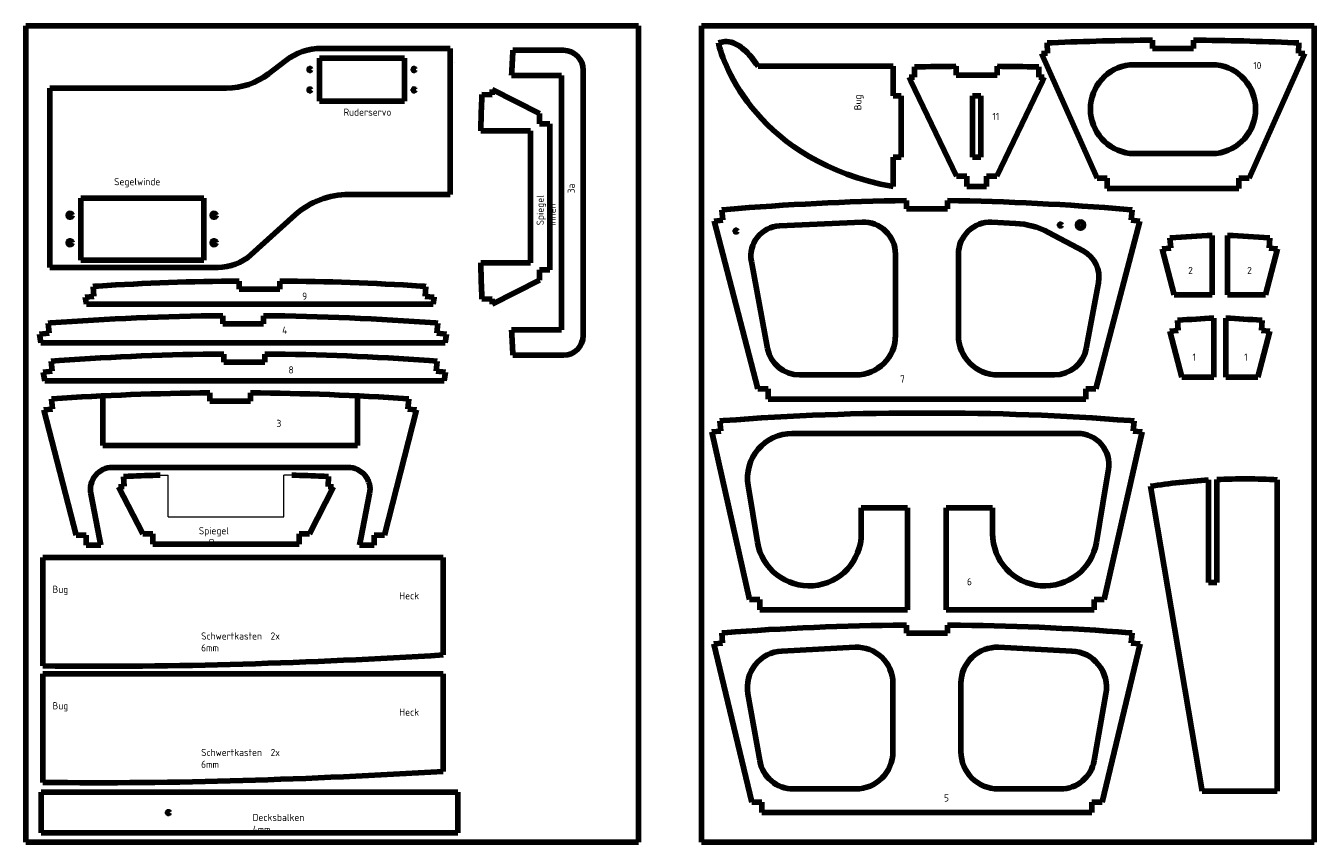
# Model space of a CAD drawing. Header units: millimetres. Extents: x 32 to 663, y 49 to 882.
# Tile 1 of 2: x 32 to 663, y 49 to 449. Entities that reach past the tile are written whole.
import ezdxf
from ezdxf.lldxf.tags import DXFTag

# ---------------------------------------------------------------- set-up
doc = ezdxf.new("R2010")
doc.units = ezdxf.units.MM
doc.layers.add('Default', color=7, linetype='Continuous')
tags = doc.linetypes.add('HIDDEN2', pattern=[4.7625, 3.175, -1.5875]).pattern_tags.tags
tags[6:7] = [DXFTag(74, 4), DXFTag(75, 0), DXFTag(340, '0'), DXFTag(46, 0.0), DXFTag(50, 0.0), DXFTag(44, 0.0), DXFTag(45, 0.0)]
tags[4:5] = [DXFTag(74, 4), DXFTag(75, 0), DXFTag(340, '0'), DXFTag(46, 0.0), DXFTag(50, 0.0), DXFTag(44, 0.0), DXFTag(45, 0.0)]

# ---------------------------------------------------------------- blocks, each defined once
blk = doc.blocks.new('SE1')
at = {"layer": 'Default', "color": 7, "linetype": 'Continuous', "lineweight": 100}
for p, q in [((608.34, 74.18), (582.98, 223.45)), ((611.48, 176.4), (611.48, 226.56)), ((615.48, 176.4), (615.48, 226.77)), ((645.14, 74.18), (645.14, 226.63)), ((611.48, 176.4), (615.48, 176.4)), ((608.34, 74.18), (645.14, 74.18))]:
    blk.add_line(p, q, dxfattribs=at)
for start, end in [(93.41884, 99.05579), (86.80072, 92.63167)]:
    blk.add_arc((628.87, -64.47), 291.55, start, end, dxfattribs=at)
blk = doc.blocks.new('SE')
at = {"layer": 'Default'}
blk.add_blockref('SE1', (0, 0), dxfattribs=at)
blk = doc.blocks.new('SE3')
at = {"layer": 'Default', "color": 7, "linetype": 'Continuous', "lineweight": 100}
for p, q in [((242.13, 431.03), (242.14, 431.03)), ((240.14, 366.47), (190.6, 366.47))]:
    blk.add_line(p, q, dxfattribs=at)
blk = doc.blocks.new('SE2')
at = {"layer": 'Default'}
blk.add_blockref('SE3', (0, 0), dxfattribs=at)

msp = doc.modelspace()

# ---------------------------------------------------------------- linework, layer by layer
at = {"layer": 'Default', "color": 7, "linetype": 'Continuous', "lineweight": 100}
for p, q in [((332.36, 449.08), (32.36, 449.08)), ((32.36, 449.08), (32.36, 49.08)), ((332.36, 49.08), (332.36, 449.08)), ((663.21, 449.08), (363.21, 449.08)), ((363.21, 449.08), (363.21, 49.08)), ((663.21, 49.08), (663.21, 449.08)), ((584.08, 437.99), (584.08, 441.99)), ((604.08, 437.99), (604.08, 441.99)), ((177.19, 437.96), (240.13, 437.96)), ((240.13, 437.96), (240.14, 366.47)), ((270.9, 437.06), (295.61, 437.06)), ((532.64, 435.65), (529.63, 435.53)), ((529.63, 435.53), (556.86, 374.41)), ((532.81, 440.66), (532.43, 440.65)), ((532.43, 440.65), (532.64, 435.65)), ((534.89, 440.76), (532.81, 440.66)), ((594.08, 437.99), (584.08, 437.99)), ((594.08, 437.99), (604.08, 437.99)), ((658.53, 435.53), (631.3, 374.41)), ((653.26, 440.76), (655.35, 440.66)), ((655.35, 440.66), (655.73, 440.65)), ((655.73, 440.65), (655.52, 435.65)), ((655.52, 435.65), (658.53, 435.53)), ((151.19, 425.54), (159.57, 431.97)), ((176.2, 433.13), (217.76, 433.13)), ((176.2, 412.07), (176.2, 433.13)), ((217.76, 433.13), (217.76, 412.07)), ((456.99, 429.21), (390.9, 429.21)), ((456.99, 429.21), (456.99, 414.77)), ((456.99, 414.77), (456.99, 429.21)), ((487.92, 424.89), (487.92, 429.21)), ((507.92, 424.89), (507.94, 429.21)), ((594.08, 429.97), (572.93, 429.97)), ((594.08, 429.97), (615.23, 429.97)), ((294.59, 424.64), (270.23, 424.64)), ((294.59, 362.34), (294.59, 424.64)), ((305.31, 427.36), (305.31, 297.37)), ((467.5, 423.88), (464.86, 423.82)), ((465.75, 421.96), (464.86, 423.82)), ((467.98, 428.89), (467.5, 428.88)), ((467.5, 428.88), (467.5, 423.88)), ((497.92, 424.89), (487.92, 424.89)), ((497.92, 424.89), (507.92, 424.89)), ((527.87, 428.89), (528.35, 428.88)), ((528.35, 428.88), (528.35, 423.88)), ((528.35, 423.88), (530.98, 423.82)), ((530.09, 421.96), (530.98, 423.82)), ((530.09, 421.96), (530.98, 423.82)), ((44.14, 418.58), (130.71, 418.58)), ((44.14, 418.58), (44.14, 330.66)), ((260.7, 415.22), (260.79, 417.88)), ((260.79, 417.88), (283.92, 406.06)), ((488.08, 375.32), (465.75, 421.96)), ((507.76, 375.32), (530.09, 421.96)), ((217.76, 412.07), (176.2, 412.07)), ((255.6, 412.62), (255.68, 414.87)), ((255.6, 412.62), (255.62, 413.22)), ((255.68, 414.87), (255.7, 415.39)), ((255.7, 415.39), (260.7, 415.22)), ((460.99, 414.77), (456.99, 414.77)), ((460.99, 384.77), (460.99, 414.77)), ((495.83, 384.77), (495.83, 414.77)), ((495.83, 414.77), (497.93, 414.77)), ((500.03, 414.77), (497.93, 414.77)), ((500.03, 384.77), (500.03, 414.77)), ((283.92, 401.06), (283.92, 406.06)), ((283.92, 406.06), (283.92, 401.06)), ((279.53, 397.53), (255.12, 397.53)), ((279.53, 397.53), (279.53, 365.25)), ((279.53, 332.97), (279.53, 397.53)), ((283.92, 401.06), (288.92, 401.06)), ((288.92, 329.45), (288.92, 401.06)), ((594.08, 386.56), (572.93, 386.56)), ((594.08, 386.56), (615.23, 386.56)), ((456.99, 384.77), (456.99, 370.32)), ((456.99, 370.32), (456.99, 384.77)), ((456.99, 384.77), (460.99, 384.77)), ((497.93, 384.77), (495.83, 384.77)), ((497.93, 384.77), (500.03, 384.77)), ((488.08, 375.32), (493.08, 375.32)), ((493.08, 375.32), (488.08, 375.32)), ((493.08, 375.32), (493.08, 370.32)), ((503.12, 375.32), (502.76, 375.32)), ((507.76, 375.32), (502.76, 375.32)), ((502.76, 375.32), (502.76, 370.32)), ((556.86, 374.41), (561.86, 374.41)), ((561.86, 374.41), (561.86, 369.41)), ((631.3, 374.41), (626.3, 374.41)), ((626.3, 374.41), (626.3, 369.41)), ((502.76, 370.32), (493.08, 370.32)), ((497.93, 370.32), (502.76, 370.32)), ((561.86, 369.41), (626.3, 369.41)), ((59.25, 334.66), (59.25, 364.57)), ((59.25, 364.57), (119.15, 364.57)), ((59.25, 334.27), (59.25, 364.57)), ((59.25, 364.57), (119.54, 364.57)), ((119.54, 364.57), (119.54, 334.27)), ((279.53, 332.97), (279.53, 365.25)), ((294.59, 362.34), (294.59, 300.05)), ((305.31, 362.34), (305.31, 304.61)), ((463.59, 363.44), (463.59, 359.44)), ((483.59, 363.44), (483.59, 359.44)), ((142.6, 336.89), (164.26, 356.37)), ((369.4, 353.46), (390.86, 271.15)), ((373.63, 353.85), (369.42, 353.41)), ((373.17, 358.83), (373.11, 358.82)), ((373.11, 358.82), (373.63, 353.85)), ((375.62, 359.08), (373.17, 358.83)), ((375.62, 359.08), (375.57, 359.08)), ((463.59, 359.44), (473.59, 359.44)), ((483.59, 359.44), (473.59, 359.44)), ((577.75, 353.41), (556.31, 271.15)), ((571.55, 359.08), (571.6, 359.08)), ((571.55, 359.08), (574, 358.83)), ((574.06, 358.82), (573.54, 353.85)), ((573.54, 353.85), (577.75, 353.41)), ((574, 358.83), (574.06, 358.82)), ((441.85, 352.79), (401.41, 350.99)), ((505.32, 352.79), (516.92, 352.27)), ((533.14, 347.81), (550.06, 338.74)), ((592.62, 345.12), (592.54, 345.12)), ((592.54, 345.12), (592.93, 340.13)), ((592.9, 345.14), (592.62, 345.12)), ((613.27, 344.85), (613.27, 346.38)), ((613.27, 344.85), (613.27, 317.25)), ((620.74, 344.85), (620.74, 346.38)), ((620.74, 344.85), (620.74, 317.25)), ((641.46, 345.12), (641.07, 340.13)), ((641.1, 345.14), (641.38, 345.12)), ((641.38, 345.12), (641.46, 345.12)), ((458.18, 337.17), (458.18, 297.44)), ((488.99, 337.17), (488.99, 297.44)), ((592.93, 340.13), (588.82, 339.81)), ((588.82, 339.81), (594.59, 317.25)), ((645.19, 339.81), (639.41, 317.25)), ((641.07, 340.13), (645.19, 339.81)), ((44.14, 330.66), (126.33, 330.66)), ((119.54, 334.27), (59.25, 334.27)), ((279.53, 332.97), (255.12, 332.97)), ((283.92, 329.45), (283.92, 324.45)), ((283.92, 324.45), (283.92, 329.45)), ((283.92, 329.45), (288.92, 329.45)), ((387.64, 333.66), (395.56, 290.97)), ((136.77, 320.03), (136.77, 324.03)), ((156.77, 320.03), (156.77, 324.03)), ((283.92, 324.45), (260.79, 312.63)), ((557.57, 323.09), (551.61, 290.97)), ((65.68, 316.43), (61.4, 316.13)), ((61.4, 316.13), (62.14, 312.63)), ((65.39, 321.42), (65.34, 321.42)), ((65.34, 321.42), (65.68, 316.43)), ((136.77, 320.03), (146.77, 320.03)), ((136.77, 320.03), (156.77, 320.03)), ((228.2, 321.42), (227.86, 316.43)), ((227.86, 316.43), (232.14, 316.13)), ((228.15, 321.42), (228.2, 321.42)), ((232.37, 315.95), (231.82, 312.63)), ((232.14, 316.13), (232.4, 316.12)), ((232.37, 315.95), (232.4, 316.12)), ((255.6, 317.88), (255.62, 317.28)), ((255.6, 317.88), (255.68, 315.63)), ((255.6, 317.88), (255.62, 317.28)), ((255.6, 317.88), (255.68, 315.63)), ((255.68, 315.63), (255.7, 315.11)), ((613.27, 317.25), (594.59, 317.25)), ((620.74, 317.25), (639.41, 317.25)), ((62.75, 312.63), (62.14, 312.63)), ((64.32, 312.63), (62.75, 312.63)), ((146.77, 312.63), (64.32, 312.63)), ((146.77, 312.63), (229.22, 312.63)), ((229.22, 312.63), (231.19, 312.63)), ((231.19, 312.63), (231.82, 312.63)), ((255.7, 315.11), (260.7, 315.29)), ((260.7, 315.29), (260.79, 312.63)), ((43.38, 303.41), (43.37, 303.41)), ((43.37, 303.41), (43.87, 298.44)), ((44.49, 303.5), (43.38, 303.41)), ((128.79, 303.46), (128.79, 307.02)), ((128.79, 307.02), (128.79, 303.02)), ((128.79, 303.02), (138.76, 303.02)), ((148.72, 303.02), (138.76, 303.02)), ((148.72, 303.46), (148.72, 307.02)), ((148.72, 307.02), (148.72, 303.02)), ((233.02, 303.5), (234.13, 303.41)), ((233.02, 303.5), (234.13, 303.41)), ((234.14, 303.41), (233.65, 298.44)), ((234.13, 303.41), (234.14, 303.41)), ((596.38, 304.78), (596.3, 304.77)), ((596.3, 304.77), (596.65, 299.79)), ((596.67, 304.8), (596.38, 304.78)), ((614.06, 304.51), (614.06, 305.88)), ((614.06, 304.51), (614.06, 276.91)), ((619.94, 304.51), (619.94, 305.88)), ((619.94, 304.51), (619.94, 276.91)), ((637.33, 304.8), (637.62, 304.78)), ((637.7, 304.77), (637.35, 299.79)), ((637.62, 304.78), (637.7, 304.77)), ((43.87, 298.44), (39.11, 297.97)), ((39.11, 297.97), (39.72, 293.75)), ((233.65, 298.44), (238.36, 297.97)), ((238.36, 297.97), (237.72, 293.75)), ((294.59, 300.05), (270.23, 300.05)), ((596.65, 299.79), (592.57, 299.5)), ((592.57, 299.5), (598.36, 276.91)), ((641.43, 299.5), (635.65, 276.91)), ((637.35, 299.79), (641.43, 299.5)), ((39.72, 293.75), (237.72, 293.75)), ((44.84, 284.77), (44.82, 284.77)), ((44.82, 284.77), (45.31, 279.8)), ((48.79, 285.06), (44.84, 284.77)), ((129.33, 288.26), (129.33, 284.26)), ((129.33, 284.26), (139.33, 284.26)), ((129.33, 284.26), (149.33, 284.26)), ((149.33, 288.26), (149.33, 284.26)), ((229.88, 285.06), (233.83, 284.77)), ((229.88, 285.06), (233.82, 284.77)), ((233.85, 284.77), (233.35, 279.8)), ((233.82, 284.77), (233.85, 284.77)), ((233.83, 284.77), (233.83, 284.77)), ((270.9, 287.63), (295.57, 287.63)), ((45.31, 279.8), (40.81, 279.35)), ((40.81, 279.35), (41.63, 275.14)), ((233.35, 279.8), (237.86, 279.35)), ((237.92, 279.34), (237.14, 275.14)), ((237.86, 279.35), (237.92, 279.34)), ((438.75, 278.01), (411.15, 278.01)), ((508.42, 278.01), (536.02, 278.01)), ((41.63, 275.14), (45.54, 275.14)), ((139.33, 275.14), (45.54, 275.14)), ((139.33, 275.14), (233.13, 275.14)), ((237.14, 275.14), (233.13, 275.14)), ((614.06, 276.91), (598.36, 276.91)), ((619.94, 276.91), (635.65, 276.91)), ((45.05, 266.29), (44.99, 266.29)), ((44.99, 266.29), (45.49, 261.31)), ((45.33, 266.31), (45.05, 266.29)), ((122.46, 265.24), (122.46, 269.24)), ((122.46, 269.24), (122.46, 265.24)), ((122.46, 265.24), (132.46, 265.24)), ((142.46, 265.24), (132.46, 265.24)), ((142.46, 265.24), (142.46, 269.24)), ((142.46, 269.24), (142.46, 265.24)), ((219.93, 266.29), (219.43, 261.31)), ((219.58, 266.31), (219.87, 266.29)), ((219.58, 266.31), (219.87, 266.29)), ((219.87, 266.29), (219.93, 266.29)), ((395.86, 271.15), (390.86, 271.15)), ((390.86, 271.15), (395.86, 271.15)), ((395.86, 271.15), (395.86, 266.15)), ((395.86, 266.15), (551.31, 266.15)), ((551.31, 271.15), (556.31, 271.15)), ((556.31, 271.15), (551.31, 271.15)), ((551.31, 271.15), (551.31, 266.15)), ((45.49, 261.31), (41.27, 260.89)), ((41.27, 260.89), (56.97, 199.56)), ((223.65, 260.89), (207.95, 199.56)), ((219.43, 261.31), (223.65, 260.89)), ((372.16, 255.47), (372.12, 255.46)), ((372.12, 255.46), (372.61, 250.49)), ((374.01, 255.62), (372.16, 255.47)), ((573.16, 255.62), (575.01, 255.48)), ((573.16, 255.62), (575.01, 255.47)), ((575.05, 255.46), (574.56, 250.49)), ((575, 255.47), (575.01, 255.48)), ((575.01, 255.47), (575.05, 255.46)), ((372.61, 250.49), (368.25, 250.06)), ((368.25, 250.06), (386.76, 167.93)), ((473.58, 249.35), (407.68, 249.35)), ((473.58, 249.35), (539.66, 249.35)), ((539.66, 249.35), (547.45, 249.35)), ((578.91, 250.06), (560.41, 167.93)), ((574.56, 250.49), (578.92, 250.06)), ((132.46, 232.7), (74.73, 232.7)), ((80.8, 228.33), (80.29, 228.31)), ((80.29, 228.31), (80.48, 223.31)), ((83.05, 228.41), (80.8, 228.33)), ((83.05, 228.41), (82.45, 228.39)), ((132.46, 232.7), (190.19, 232.7)), ((177.79, 228.41), (178.39, 228.39)), ((177.79, 228.41), (180.04, 228.33)), ((177.79, 228.41), (178.39, 228.39)), ((177.79, 228.41), (180.04, 228.33)), ((180.04, 228.33), (180.55, 228.31)), ((180.55, 228.31), (180.37, 223.31)), ((561.19, 223.97), (562.46, 231.66)), ((80.48, 223.31), (77.8, 223.21)), ((89.62, 200.09), (77.8, 223.21)), ((183.04, 223.21), (171.23, 200.09)), ((180.37, 223.31), (183.04, 223.21)), ((386, 223.8), (390.57, 196.12)), ((561.19, 223.97), (556.6, 196.12)), ((68.51, 197.87), (64.19, 219.9)), ((196.41, 197.87), (200.73, 219.9)), ((464.08, 212.93), (441.45, 212.93)), ((441.45, 212.93), (441.45, 200.29)), ((464.08, 162.93), (464.08, 212.93)), ((483.08, 212.93), (505.72, 212.93)), ((483.08, 162.93), (483.08, 212.93)), ((505.72, 212.93), (505.72, 200.29)), ((56.97, 199.56), (61.97, 199.56)), ((61.97, 199.56), (61.97, 194.56)), ((68.51, 197.87), (69.16, 194.56)), ((94.62, 200.09), (89.62, 200.09)), ((89.62, 200.09), (94.62, 200.09)), ((94.62, 200.09), (94.62, 195.09)), ((166.23, 200.09), (171.23, 200.09)), ((171.23, 200.09), (166.23, 200.09)), ((166.23, 200.09), (166.23, 195.09)), ((196.41, 197.87), (195.76, 194.56)), ((207.95, 199.56), (202.95, 199.56)), ((202.95, 199.56), (202.95, 194.56)), ((61.97, 194.56), (69.16, 194.56)), ((94.62, 195.09), (166.23, 195.09)), ((195.76, 194.56), (202.95, 194.56)), ((40.72, 188.58), (236.72, 188.58)), ((40.72, 188.58), (40.72, 135.47)), ((236.72, 188.58), (236.71, 140.83)), ((386.76, 167.93), (391.76, 167.93)), ((391.76, 167.93), (386.76, 167.93)), ((391.76, 167.93), (391.76, 162.93)), ((555.41, 167.93), (560.41, 167.93)), ((560.41, 167.93), (555.41, 167.93)), ((555.41, 167.93), (555.41, 162.93)), ((391.76, 162.93), (464.08, 162.93)), ((483.08, 162.93), (555.41, 162.93)), ((374.12, 151.7), (373.12, 151.62)), ((373.12, 151.62), (373.51, 146.64)), ((462.67, 155.46), (463.58, 155.47)), ((463.58, 155.47), (463.58, 151.47)), ((463.58, 151.47), (473.58, 151.47)), ((483.58, 151.47), (473.58, 151.47)), ((484.5, 155.46), (483.58, 155.47)), ((483.58, 155.47), (483.58, 151.47)), ((572.66, 151.73), (574.05, 151.62)), ((574.05, 151.62), (573.66, 146.64)), ((574.05, 151.62), (574.05, 151.62)), ((373.51, 146.64), (369.25, 146.3)), ((369.25, 146.3), (387.8, 68.64)), ((559.37, 68.64), (577.92, 146.3)), ((573.66, 146.64), (577.92, 146.3)), ((438.48, 144.57), (402.61, 142.77)), ((508.69, 144.57), (544.56, 142.77)), ((40.72, 131.54), (236.72, 131.54)), ((40.72, 131.54), (40.72, 78.43)), ((236.72, 131.54), (236.71, 83.79)), ((456.92, 127.04), (456.92, 93.48)), ((490.25, 127.04), (490.25, 93.48)), ((385.92, 121.84), (391.7, 89.06)), ((561.25, 121.84), (555.47, 89.06)), ((41.93, 73.62), (39.93, 73.62)), ((39.93, 73.62), (39.93, 73.11)), ((39.93, 73.62), (39.93, 53.62)), ((41.93, 73.62), (241.93, 73.62)), ((241.93, 73.62), (243.93, 73.62)), ((243.93, 73.62), (243.93, 53.63)), ((438.62, 75.17), (408.24, 75.17)), ((508.55, 75.17), (538.93, 75.17)), ((392.8, 68.64), (387.8, 68.64)), ((387.8, 68.64), (392.8, 68.64)), ((392.8, 68.64), (392.8, 63.64)), ((392.8, 63.64), (554.37, 63.64)), ((554.37, 68.64), (559.37, 68.64)), ((559.37, 68.64), (554.37, 68.64)), ((554.37, 68.64), (554.37, 63.64)), ((41.93, 53.62), (39.93, 53.62)), ((41.93, 53.62), (241.93, 53.63)), ((241.93, 53.63), (243.93, 53.63)), ((32.36, 49.08), (332.36, 49.08)), ((363.21, 49.08), (663.21, 49.08))]:
    msp.add_line(p, q, dxfattribs=at)
at = {"layer": 'Default', "color": 7, "linetype": 'HIDDEN2', "lineweight": 100}
for p, q in [((70.17, 243.42), (70.17, 267.77)), ((194.75, 243.42), (194.75, 267.77)), ((132.46, 243.42), (70.17, 243.42)), ((132.46, 243.42), (194.75, 243.42))]:
    msp.add_line(p, q, dxfattribs=at)
at = {"layer": 'Default', "color": 7, "linetype": 'Continuous', "lineweight": 9}
for p, q in [((98.14, 228.89), (102.14, 228.89)), ((102.14, 208.47), (102.14, 228.89)), ((158.7, 208.47), (158.7, 228.89)), ((162.7, 228.89), (158.7, 228.89)), ((102.14, 208.47), (158.7, 208.47))]:
    msp.add_line(p, q, dxfattribs=at)
at = {"layer": 'Default', "color": 7, "linetype": 'Continuous', "lineweight": 100}
for centre, radius in [((171.47, 427.64), 0.5), ((222.47, 427.64), 0.5), ((171.47, 417.64), 0.5), ((222.47, 417.64), 0.5), ((222.47, 417.64), 0.5), ((54.05, 356.24), 1), ((124.55, 356.24), 1), ((380.13, 348.47), 0.5), ((538.98, 351.44), 0.5), ((548.77, 351.44), 1.53), ((54.05, 342.76), 1), ((124.55, 342.76), 1), ((102.23, 63.62), 0.5)]:
    msp.add_circle(centre, radius, dxfattribs=at)
for centre, radius, start, end in [((590.82, -807.99), 1250, 90.30901, 92.56434), ((597.34, -807.99), 1250, 87.43566, 89.69099), ((177.19, 409.04), 28.92, 90, 127.53788), ((1526.99, 363.15), 1258.26, 176.63289, 177.19926), ((295.61, 427.36), 9.7, 0, 90), ((497.92, -820.75), 1250, 90.4587, 91.37262), ((497.92, -820.75), 1250, 88.62738, 89.54073), ((575.49, 408.27), 21.86, 96.73292, 263.26708), ((612.67, 408.27), 21.86, 276.73292, 83.26708), ((130.71, 452.19), 33.61, 270, 307.53788), ((1504.7, 365.25), 1250, 177.82816, 178.5203), ((190.6, 327.07), 39.4, 90, 131.95165), ((481.39, -886.43), 1250, 90.81612, 94.85411), ((465.78, -886.43), 1250, 85.14589, 89.18388), ((402.06, 336.34), 14.67, 92.54916, 190.51263), ((442.55, 337.17), 15.64, 0, 92.54916), ((504.62, 337.17), 15.64, 87.45084, 180), ((515.24, 314.43), 37.88, 61.79486, 87.45084), ((679.22, -910.15), 1258.26, 93.00457, 93.93348), ((554.79, -910.15), 1258.26, 86.06652, 86.99543), ((126.33, 354.98), 24.33, 270, 311.95165), ((543.11, 325.78), 14.71, 349.48737, 61.79486), ((1504.7, 365.25), 1250, 181.4797, 182.17184), ((146.77, -925.93), 1250, 90.45837, 93.6204), ((146.77, -925.93), 1250, 86.3796, 89.54163), ((99.26, -175.11), 497.68, 93.6204, 93.90304), ((194.27, -175.11), 497.68, 86.09696, 86.3796), ((138.79, -942.94), 1250, 90.45837, 94.32645), ((138.72, -942.94), 1250, 85.67355, 89.54163), ((682.98, -950.49), 1258.26, 93.13996, 93.93348), ((551.02, -950.49), 1258.26, 86.06652, 86.86004), ((1526.99, 361.53), 1258.26, 182.80074, 183.36711), ((295.57, 297.37), 9.73, 270, 0), ((438.75, 297.44), 19.44, 270, 0), ((508.42, 297.44), 19.44, 180, 270), ((411.15, 293.87), 15.86, 190.51263, 270), ((536.02, 293.87), 15.86, 270, 349.48737), ((138.74, -961.7), 1250, 90.43102, 94.12658), ((139.93, -961.7), 1250, 85.87342, 89.56898), ((131.65, -988.98), 1258.26, 90.41845, 93.93348), ((133.27, -988.98), 1258.26, 86.06652, 89.58155), ((470.8, -990.63), 1250, 89.8724, 94.4408), ((476.37, -990.63), 1250, 85.5592, 90.1276), ((407.68, 227.37), 21.97, 90, 189.36651), ((547.45, 234.13), 15.21, 350.63349, 90), ((74.73, 221.96), 10.73, 90, 191.0826), ((130.42, -1020.69), 1250, 91.4797, 92.17184), ((130.42, -1020.69), 1250, 87.82816, 88.5203), ((190.19, 221.96), 10.73, 348.9174, 90), ((415.84, 200.29), 25.61, 189.36651, 0), ((531.33, 200.29), 25.61, 180, 350.63349), ((471.43, -1094.51), 1250, 90.40141, 94.465), ((475.74, -1094.51), 1250, 85.55304, 89.59859), ((403.51, 124.93), 17.86, 92.88456, 189.99458), ((439.36, 127.04), 17.56, 0, 92.88456), ((507.81, 127.04), 17.56, 87.11544, 180), ((543.66, 124.93), 17.86, 350.00542, 87.11544), ((408.24, 91.97), 16.8, 189.99458, 270), ((438.62, 93.48), 18.31, 270, 0), ((508.55, 93.48), 18.31, 180, 270), ((538.93, 91.97), 16.8, 270, 350.00542)]:
    msp.add_arc(centre, radius, start, end, dxfattribs=at)
msp.add_open_spline([(371.47, 440.7), (372.61, 441.02), (374.84, 441.57), (379.39, 440.83), (385.36, 436.76), (388.59, 432.57), (390.9, 429.21)], degree=3, knots=[0, 0, 0, 0, 0.133202, 0.300403, 0.542396, 1, 1, 1, 1], dxfattribs=at)
for points in [[(456.99, 370.32), (390.77, 382.38), (373.7, 430.77), (371.47, 440.7)], [(40.72, 135.47), (105.19, 134.56), (172.01, 136.93), (236.71, 140.83)], [(40.72, 78.43), (105.19, 77.53), (172.01, 79.9), (236.71, 83.79)]]:
    msp.add_open_spline(points, degree=3, dxfattribs=at)

# ---------------------------------------------------------------- block references
for name in ['SE2', 'SE']:
    msp.add_blockref(name, (0, 0))

# ---------------------------------------------------------------- texts
at = {"layer": 'Default', "char_height": 3.5, "attachment_point": 1}
for s, insert, width in [('{\\fSolid Edge ISO|b0||i0||c0|p34;\\C7;\\H3.5;\\W1.;10}', (633.36, 431.34), 3.85), ('{\\fSolid Edge ISO|b0||i0||c0|p34;\\C7;\\H3.5;\\W1.;Ruderservo}', (187.93, 408.51), 20.2125), ('{\\fSolid Edge ISO|b0||i0||c0|p34;\\C7;\\H3.5;\\W1.;11}', (505.66, 406.37), 3.15), ('{\\fSolid Edge ISO|b0||i0||c0|p34;\\C7;\\H3.5;\\W1.;Segelwinde}', (75.61, 374.45), 20.125), ('{\\fSolid Edge ISO|b0||i0||c0|p34;\\C7;\\H3.5;\\W1.;2}', (601.5, 330.94), 2.3625), ('{\\fSolid Edge ISO|b0||i0||c0|p34;\\C7;\\H3.5;\\W1.;2}', (630.35, 330.94), 2.3625), ('{\\fSolid Edge ISO|b0||i0||c0|p34;\\C7;\\H3.5;\\W1.;9}', (167.69, 318.33), 2.3625), ('{\\fSolid Edge ISO|b0||i0||c0|p34;\\C7;\\H3.5;\\W1.;4}', (157.89, 301.68), 2.275), ('{\\fSolid Edge ISO|b0||i0||c0|p34;\\C7;\\H3.5;\\W1.;1}', (603.61, 288.52), 1.575), ('{\\fSolid Edge ISO|b0||i0||c0|p34;\\C7;\\H3.5;\\W1.;1}', (628.96, 288.52), 1.575), ('{\\fSolid Edge ISO|b0||i0||c0|p34;\\C7;\\H3.5;\\W1.;8}', (161.01, 282.22), 2.45), ('{\\fSolid Edge ISO|b0||i0||c0|p34;\\C7;\\H3.5;\\W1.;7}', (460.41, 277.77), 2.45), ('{\\fSolid Edge ISO|b0||i0||c0|p34;\\C7;\\H3.5;\\W1.;3}', (155.13, 256.01), 2.0125), ('{\\fSolid Edge ISO|b0||i0||c0|p34;\\C7;\\H3.5;\\W1.;Spiegel außen}', (117.09, 203.43), 26.425), ('{\\fSolid Edge ISO|b0||i0||c0|p34;\\C7;\\H3.5;\\W1.;6}', (493.16, 178.47), 2.3625), ('{\\fSolid Edge ISO|b0||i0||c0|p34;\\C7;\\H3.5;\\W1.;Bug}', (45.43, 174.74), 6.3), ('{\\fSolid Edge ISO|b0||i0||c0|p34;\\C7;\\H3.5;\\W1.;Heck}', (215.23, 171.59), 8.75), ('{\\fSolid Edge ISO|b0||i0||c0|p34;\\C7;\\H3.5;\\W1.;Schwertkasten  2x  6mm}', (118.24, 151.87), 45.4125), ('{\\fSolid Edge ISO|b0||i0||c0|p34;\\C7;\\H3.5;\\W1.;Bug}', (45.43, 117.71), 6.3), ('{\\fSolid Edge ISO|b0||i0||c0|p34;\\C7;\\H3.5;\\W1.;Heck}', (215.23, 114.55), 8.75), ('{\\fSolid Edge ISO|b0||i0||c0|p34;\\C7;\\H3.5;\\W1.;Schwertkasten  2x  6mm}', (118.24, 94.84), 45.4125), ('{\\fSolid Edge ISO|b0||i0||c0|p34;\\C7;\\H3.5;\\W1.;5}', (481.92, 72.54), 2.1875), ('{\\fSolid Edge ISO|b0||i0||c0|p34;\\C7;\\H3.5;\\W1.;Decksbalken 4mm}', (143.41, 62.99), 32.2)]:
    msp.add_mtext(s, dxfattribs=dict(at, insert=insert, width=width))
at = {"layer": 'Default', "char_height": 3.5, "attachment_point": 1, "rotation": 90}
for s, insert, width in [('{\\fSolid Edge ISO|b0||i0||c0|p34;\\C7;\\H3.5;\\W1.;Bug}', (437.98, 407.67), 5.7273), ('{\\fSolid Edge ISO|b0||i0||c0|p34;\\C7;\\H3.5;\\W1.;Spiegel innen}', (282.48, 351.29), 24.0625), ('{\\fSolid Edge ISO|b0||i0||c0|p34;\\C7;\\H3.5;\\W1.;3a}', (297.64, 367.02), 4.375)]:
    msp.add_mtext(s, dxfattribs=dict(at, insert=insert, width=width))

doc.saveas('drawing.dxf')
